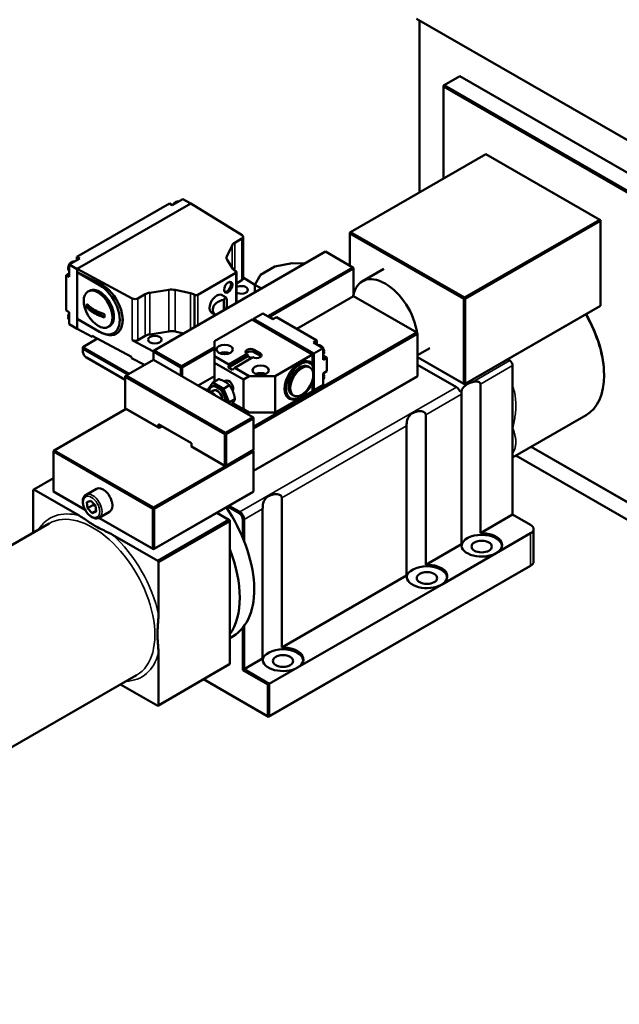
# Model space of a CAD drawing. Header units: millimetres. Extents: x 12 to 1472, y 12 to 1039.
# Tile 4 of 11: x 138 to 285, y 602 to 844. Entities that reach past the tile are written whole.
import ezdxf

# ---------------------------------------------------------------- set-up
doc = ezdxf.new("R2010")
doc.units = ezdxf.units.MM
doc.header["$LTSCALE"] = 2.5
for name, color, linetype, lineweight in [('Bemaßung (ISO)', 7, 'Continuous', 25), ('Sichtbar (ISO)', 7, 'Continuous', 50), ('Sichtbar schmal (ISO)', 7, 'Continuous', 35)]:
    doc.layers.add(name, color=color, linetype=linetype, lineweight=lineweight)
doc.styles.add('Notiztext (DIN)', font='isocpeur.ttf')
doc.dimstyles.new('Standard (DIN)', dxfattribs={"dimscale": 2.5, "dimtxt": 3.5, "dimasz": 2.5, "dimexe": 3.175, "dimexo": 0.8, "dimgap": 0.8, "dimtad": 1, "dimdec": 3, "dimrnd": 1e-08, "dimtxsty": 'Notiztext (DIN)', "dimcen": 0.09, "dimdle": 10, "dimclrd": 256, "dimclre": 256, "dimclrt": 256, "dimazin": 2, "dimtfac": 0.571429, "dimtdec": 3, "dimtmove": 0, "dimatfit": 3, "dimfxl": 1, "dimtolj": 1, "dimlwd": -1, "dimlwe": -1, "dimarcsym": 0})

# ---------------------------------------------------------------- blocks, each defined once
blk = doc.blocks.new('*D25')
at = {"layer": 'Bemaßung (ISO)'}
for p, q in [((1067.57, 633.88), (1067.57, 261.76)), ((140.77, 487.7), (140.77, 261.76)), ((147.02, 269.7), (1061.32, 269.7))]:
    blk.add_line(p, q, dxfattribs=at)
for points in [[(147.02, 270.74), (147.02, 268.66), (140.77, 269.7)], [(1061.32, 270.74), (1061.32, 268.66), (1067.57, 269.7)]]:
    blk.add_solid(points, dxfattribs=at)
at = {"layer": 'Defpoints', "color": 0}
for p in [(1067.57, 635.88), (140.77, 489.7), (1067.57, 269.7)]:
    blk.add_point(p, dxfattribs=at)
at = {"layer": 'Bemaßung (ISO)', "insert": (588.74, 280.46), "char_height": 8.75, "attachment_point": 1, "style": 'Notiztext (DIN)'}
blk.add_mtext('\\A1;ca. 927', dxfattribs=at)

msp = doc.modelspace()

# ---------------------------------------------------------------- linework, layer by layer
at = {"layer": 'Sichtbar (ISO)'}
for p, q in [((304.8074, 803.9087), (235.5109, 843.8139)), ((236.218, 801.1878), (236.218, 843.4067)), ((242.2992, 827.5337), (246.1175, 829.7325)), ((246.1175, 829.7325), (295.2615, 801.4324)), ((242.2992, 827.5337), (242.1224, 827.2275)), ((242.2992, 827.5337), (242.1224, 827.4311)), ((242.1224, 827.4311), (242.1224, 827.2275)), ((242.1224, 827.2275), (291.2663, 798.9274)), ((242.1224, 804.5879), (242.1224, 827.2275)), ((291.4431, 799.2336), (242.2992, 827.5337)), ((219.3182, 791.4558), (252.5522, 810.594)), ((252.5522, 810.594), (280.4829, 794.5098)), ((174.8058, 798.4747), (152.1077, 785.4038)), ((152.1784, 782.4314), (180.0384, 798.4749)), ((175.5129, 798.0675), (174.8058, 798.4747)), ((178.1292, 799.5742), (175.5129, 798.0675)), ((180.0383, 798.4748), (178.1292, 799.5742)), ((180.0384, 798.4749), (192.6528, 790.6851)), ((180.0738, 798.4544), (180.0422, 798.4726)), ((180.0738, 798.4544), (180.0727, 798.4537)), ((180.0738, 798.4531), (180.0738, 798.4544)), ((280.4829, 794.5098), (247.2489, 775.3716)), ((247.4257, 775.0654), (280.6597, 794.2036)), ((280.6597, 794.4072), (280.4829, 794.5098)), ((280.6597, 794.2036), (280.4829, 794.5098)), ((280.6597, 794.2036), (280.6597, 794.4072)), ((280.6597, 794.2036), (280.6597, 773.3562)), ((219.3182, 791.4558), (219.1414, 791.1496)), ((219.3182, 791.4558), (219.1414, 791.3532)), ((219.1414, 791.3532), (219.1414, 791.1496)), ((219.1414, 791.1496), (247.0721, 775.0654)), ((219.1414, 783.2014), (219.1414, 791.1496)), ((247.2489, 775.3716), (219.3182, 791.4558)), ((190.1976, 788.2125), (188.9407, 785.5113)), ((192.6285, 789.8851), (190.8447, 788.8579)), ((192.9214, 790.2923), (192.9214, 780.073)), ((171.0581, 762.4345), (213.131, 786.6626)), ((213.131, 786.6626), (219.8485, 782.7942)), ((152.8148, 784.9966), (150.1985, 783.4899)), ((150.1985, 783.4899), (150.1985, 780.5059)), ((152.143, 782.3702), (150.1985, 783.4899)), ((152.1077, 785.4038), (152.1077, 784.5894)), ((152.8148, 784.9966), (152.1077, 785.4038)), ((189.0063, 784.6463), (190.3936, 782.4514)), ((200.7213, 783.0111), (204.9639, 783.8255)), ((204.9639, 783.8255), (208.0175, 783.7179)), ((150.1985, 781.3203), (149.4914, 780.9131)), ((150.1985, 780.5059), (149.4914, 780.9131)), ((149.4914, 780.9131), (149.4914, 772.2471)), ((150.0938, 782.3203), (149.9798, 782.3986)), ((149.9951, 782.5933), (150.1128, 782.6611)), ((150.0012, 782.738), (150.115, 782.6595)), ((152.1784, 782.3905), (152.143, 782.3702)), ((152.143, 782.3702), (152.143, 767.7361)), ((152.1784, 782.3905), (152.1784, 782.4314)), ((165.7056, 775.1673), (152.1784, 782.4314)), ((152.1784, 781.6138), (152.1784, 782.3905)), ((152.1784, 770.1682), (152.1784, 781.6138)), ((152.1784, 781.6138), (157.8498, 778.7895)), ((157.6585, 778.4581), (152.1784, 781.6138)), ((191.1135, 781.4389), (181.762, 776.0537)), ((190.975, 781.9258), (191.1135, 781.846)), ((191.2599, 781.6424), (191.2599, 774.0679)), ((195.7715, 778.5319), (197.1857, 780.9751)), ((197.1857, 780.9751), (200.7213, 783.0111)), ((219.8485, 782.7942), (199.1436, 770.8711)), ((199.5936, 770.7222), (220.0253, 782.4881)), ((219.8485, 782.7942), (220.0253, 782.4881)), ((220.0253, 782.6916), (219.8485, 782.7942)), ((220.0253, 782.6916), (220.0253, 782.4881)), ((220.0253, 782.4881), (220.0253, 776.0372)), ((227.4927, 782.4329), (222.1894, 779.3789)), ((191.2599, 778.8777), (192.6285, 779.6658)), ((192.9214, 780.2998), (195.7749, 778.5377)), ((197.3917, 777.5989), (195.7715, 778.5319)), ((195.7715, 776.6659), (195.7715, 778.5319)), ((155.1633, 777.0682), (154.8098, 776.8646)), ((168.8786, 776.2085), (167.0947, 775.1812)), ((174.6901, 777.3049), (169.9993, 776.5811)), ((180.0037, 776.4682), (176.1922, 777.2671)), ((181.0549, 776.0537), (180.9164, 776.1334)), ((187.6036, 776.0487), (188.7317, 775.3991)), ((206.0901, 767.7193), (220.0253, 775.7441)), ((220.0253, 775.7441), (235.5816, 766.7858)), ((247.2489, 775.3716), (247.0721, 775.0654)), ((247.0721, 775.0654), (247.4257, 775.0654)), ((247.0721, 775.0654), (247.0721, 754.218)), ((247.2489, 775.3716), (247.4257, 775.0654)), ((247.4257, 754.218), (247.4257, 775.0654)), ((150.1985, 771.8399), (149.4914, 772.2471)), ((150.1985, 771.8399), (150.1985, 768.8558)), ((158.8785, 770.5245), (154.5293, 773.029)), ((185.1135, 771.7245), (186.152, 771.1264)), ((195.4533, 770.1798), (197.7514, 771.5032)), ((200.1909, 770.0984), (197.7514, 771.5032)), ((247.2489, 754.1154), (280.4829, 773.2536)), ((280.6597, 773.3562), (247.4257, 754.218)), ((280.6597, 773.3562), (280.4829, 773.2536)), ((149.9878, 770.7123), (150.1017, 770.6339)), ((150.1017, 770.3069), (149.9878, 770.3853)), ((150.005, 770.581), (150.0995, 770.6355)), ((152.143, 767.7361), (150.1985, 768.8558)), ((152.1784, 767.7564), (152.1784, 770.1682)), ((157.8498, 766.9014), (152.1784, 770.1682)), ((157.6585, 767.0124), (152.1784, 770.1682)), ((185.9074, 764.6827), (195.0998, 769.9763)), ((195.0998, 769.9763), (209.949, 761.4251)), ((195.1706, 769.9355), (195.4887, 770.1186)), ((210.3026, 761.6287), (195.4533, 770.1798)), ((195.4533, 770.1798), (195.4533, 770.0983)), ((210.2672, 761.6082), (195.4887, 770.1186)), ((200.1909, 770.0984), (201.0748, 770.6074)), ((211.045, 764.8659), (201.0748, 770.6074)), ((152.143, 767.7361), (152.1784, 767.7564)), ((152.1784, 767.7155), (152.1784, 767.7564)), ((152.1784, 767.7155), (155.8374, 765.7507)), ((160.1536, 768.4023), (159.8001, 768.1987)), ((169.9993, 766.3617), (174.6901, 767.0855)), ((176.1922, 767.0478), (178.3016, 766.6057)), ((235.5816, 766.7858), (195.4533, 743.6774)), ((195.4533, 743.2694), (235.7584, 766.4796)), ((235.5816, 766.7858), (235.6424, 766.6805)), ((235.7584, 766.4796), (235.6424, 766.6805)), ((235.7584, 765.0489), (235.7584, 766.4796)), ((153.5573, 763.216), (157.1922, 765.3093)), ((155.8374, 766.0368), (165.5337, 760.8299)), ((155.8374, 765.7507), (155.8374, 766.0368)), ((156.0945, 765.8987), (155.8374, 765.7507)), ((170.8814, 762.1686), (165.7056, 764.9479)), ((167.0947, 764.9619), (168.8786, 765.9891)), ((185.9074, 761.0179), (185.9074, 764.6827)), ((210.1612, 764.3569), (211.045, 764.8659)), ((212.6007, 762.9521), (210.1612, 764.3569)), ((211.045, 763.848), (211.045, 764.8659)), ((235.7584, 756.0559), (235.7584, 765.0489)), ((164.9281, 756.668), (153.5573, 763.216)), ((153.5573, 763.216), (153.5573, 762.808)), ((153.5573, 762.808), (164.5739, 756.464)), ((153.5573, 762.1949), (153.5573, 762.808)), ((171.0581, 762.4345), (170.8814, 762.1283)), ((171.0581, 762.4345), (170.8814, 762.3319)), ((170.8814, 762.3319), (170.8814, 762.1283)), ((170.8814, 762.1283), (177.5989, 758.2599)), ((170.8814, 760.0962), (170.8814, 762.1283)), ((177.7757, 758.5661), (171.0581, 762.4345)), ((185.9074, 763.2488), (177.7757, 758.5661)), ((177.9524, 758.2599), (185.9074, 762.8409)), ((189.4429, 758.982), (193.88, 761.5371)), ((194.0841, 761.0108), (193.88, 761.5371)), ((195.6478, 762.5551), (197.062, 761.7407)), ((197.062, 761.1276), (195.6478, 761.9419)), ((209.949, 761.425), (210.2672, 761.6082)), ((210.2672, 752.697), (210.2672, 761.6082)), ((210.3026, 761.6287), (212.6007, 762.9521)), ((210.3026, 752.6357), (210.3026, 761.6287)), ((212.6007, 760.1316), (212.6007, 762.9521)), ((212.6653, 762.0549), (212.776, 762.131)), ((212.776, 761.804), (212.6653, 761.7279)), ((212.6655, 762.0535), (212.7589, 761.9998)), ((238.7209, 762.9347), (235.7584, 761.2288)), ((154.4377, 760.6659), (154.6138, 760.5637)), ((163.9871, 755.1668), (154.4411, 760.664)), ((154.6179, 760.5614), (163.9871, 755.166)), ((164.1639, 756.2279), (170.8814, 760.0962)), ((165.5337, 760.8299), (165.5337, 760.5437)), ((165.5337, 760.5437), (168.703, 758.8418)), ((170.8814, 760.0962), (195.2766, 746.048)), ((185.9074, 761.0179), (189.4429, 758.982)), ((185.9074, 759.386), (185.9074, 761.0179)), ((192.9785, 755.314), (185.9074, 759.386)), ((185.9074, 754.7983), (185.9074, 759.386)), ((189.2935, 758.252), (194.0841, 761.0108)), ((195.2942, 760.7227), (190.8571, 758.1676)), ((194.9393, 760.5183), (194.0841, 761.0108)), ((209.949, 761.4251), (200.7566, 756.1316)), ((209.949, 759.0179), (209.949, 761.4251)), ((213.4846, 760.6406), (212.6007, 761.1496)), ((212.6007, 760.1316), (213.4846, 760.6406)), ((213.4846, 757.2886), (213.4846, 760.6406)), ((247.0721, 754.218), (235.7584, 760.7331)), ((235.7584, 760.7323), (247.2489, 754.1154)), ((257.8548, 760.2229), (258.3858, 759.9171)), ((177.7757, 758.5661), (177.5989, 758.2599)), ((177.5989, 758.2599), (177.5989, 756.2279)), ((177.9524, 758.2599), (177.5989, 758.2599)), ((177.9524, 758.2599), (177.7757, 758.5661)), ((177.9524, 756.0243), (177.9524, 758.2599)), ((189.2935, 758.252), (189.4429, 758.982)), ((190.2995, 757.6728), (189.2935, 758.252)), ((190.8571, 758.1676), (190.2995, 757.6728)), ((190.8571, 758.1676), (194.3927, 756.1316)), ((208.9399, 758.4608), (209.2935, 758.2572)), ((210.1258, 755.1906), (210.1258, 758.4631)), ((212.6007, 756.7796), (213.4846, 757.2886)), ((212.6007, 753.9591), (212.6007, 756.7796)), ((245.3044, 753.4044), (235.7584, 758.9015)), ((259.0929, 752.0348), (259.0929, 758.6924)), ((163.9871, 755.9217), (164.1639, 756.2279)), ((163.9871, 756.1253), (164.1639, 756.2279)), ((163.9871, 756.1253), (163.9871, 755.9217)), ((163.9871, 755.9217), (188.3823, 741.8734)), ((163.9871, 748.155), (163.9871, 755.9217)), ((188.559, 742.1796), (164.1639, 756.2279)), ((181.8669, 753.7701), (185.9074, 756.0969)), ((185.4645, 754.5432), (184.1531, 752.6722)), ((185.4645, 754.5432), (186.9209, 755.3819)), ((188.1181, 753.0151), (185.4645, 754.5432)), ((188.7732, 755.0077), (188.3766, 754.7793)), ((194.3927, 756.1316), (192.9785, 755.314)), ((192.9785, 747.9561), (192.9785, 755.314)), ((200.7566, 756.1316), (194.3927, 756.1316)), ((235.7584, 756.0559), (195.4533, 732.8457)), ((195.4533, 732.8449), (235.5816, 755.9533)), ((200.7566, 747.1386), (200.7566, 756.1316)), ((209.949, 752.4321), (209.949, 754.6905)), ((212.6653, 755.9233), (212.776, 755.9994)), ((212.776, 755.6724), (212.6653, 755.5963)), ((212.6655, 755.9219), (212.7589, 755.8682)), ((235.5816, 755.9533), (235.7584, 756.0559)), ((247.0721, 754.218), (247.4257, 754.218)), ((247.0721, 754.218), (247.2489, 754.1154)), ((247.2489, 754.1154), (247.4257, 754.218)), ((281.5436, 756.4954), (281.5436, 756.2918)), ((182.9944, 753.1208), (182.995, 753.1212)), ((185.6655, 752.5866), (184.9719, 752.1872)), ((185.369, 753.5919), (185.1569, 753.4697)), ((188.1181, 753.0151), (189.5745, 753.8538)), ((189.4449, 749.594), (188.1181, 753.0151)), ((209.949, 752.4321), (200.7566, 747.1386)), ((209.949, 752.5137), (210.2672, 752.697)), ((210.2317, 752.6765), (210.3026, 752.6357)), ((210.3026, 752.6357), (212.6007, 753.9591)), ((246.531, 752.4396), (246.2229, 752.2622)), ((251.1784, 754.1347), (251.1784, 717.5495)), ((259.0929, 743.3634), (259.0929, 752.0348)), ((185.648, 751.5927), (185.6486, 751.593)), ((185.6494, 751.5919), (185.6486, 751.593)), ((189.3511, 749.4602), (189.4449, 749.594)), ((189.4449, 749.594), (190.9013, 750.4327)), ((190.3464, 749.4701), (190.8571, 749.1746)), ((190.3473, 749.4713), (192.9785, 747.9561)), ((204.9477, 751.5281), (205.3012, 751.3245)), ((206.9573, 750.9758), (206.7812, 750.8736)), ((246.5014, 714.8561), (246.5014, 751.6458)), ((146.4862, 737.8725), (164.1639, 748.0524)), ((164.1639, 748.0524), (163.9871, 748.155)), ((172.1188, 743.4722), (163.9871, 748.155)), ((164.1639, 748.0524), (172.2956, 743.3697)), ((194.3927, 747.1386), (190.8571, 749.1746)), ((192.9785, 747.9561), (194.3927, 747.1386)), ((200.7566, 747.1386), (194.3927, 747.1386)), ((195.2766, 746.048), (188.559, 742.1796)), ((188.7358, 741.8734), (195.4533, 745.7418)), ((195.2766, 746.048), (195.4533, 745.9454)), ((195.2766, 746.048), (195.4533, 745.7418)), ((195.4533, 745.7418), (195.4533, 745.9454)), ((195.4533, 745.7418), (195.4533, 737.9751)), ((237.7434, 746.6024), (237.7434, 709.8128)), ((259.0929, 736.1476), (277.122, 746.5298)), ((172.1188, 744.2898), (172.1188, 743.4722)), ((172.1188, 744.2898), (172.4724, 744.0854)), ((180.2505, 739.607), (172.1188, 744.2898)), ((172.2956, 743.3697), (172.1188, 743.4722)), ((172.4724, 743.4722), (172.1188, 743.4722)), ((172.2956, 743.3697), (173.0054, 743.7784)), ((172.4724, 743.4722), (172.2956, 743.3697)), ((172.4724, 743.4722), (172.4724, 744.0854)), ((172.4724, 744.0854), (180.2505, 739.6062)), ((173.0047, 743.7788), (172.4724, 743.4722)), ((188.559, 742.1796), (188.3823, 741.8734)), ((188.559, 742.1796), (188.7358, 741.8734)), ((233.0663, 707.1194), (233.0663, 743.909)), ((259.0929, 734.692), (259.0929, 743.3634)), ((188.3823, 741.8734), (188.7358, 741.8734)), ((188.3823, 741.8734), (188.3823, 734.1067)), ((188.7358, 734.1067), (188.7358, 741.8734)), ((146.4862, 737.8725), (146.3094, 737.7699)), ((146.3094, 737.5663), (146.4862, 737.8725)), ((146.3094, 737.5663), (146.3094, 737.7699)), ((146.3094, 727.7558), (146.3094, 737.5663)), ((146.3094, 737.5663), (170.7046, 723.5181)), ((170.8814, 723.8243), (146.4862, 737.8725)), ((195.2766, 737.8725), (170.8814, 723.8243)), ((171.0581, 723.5181), (195.4533, 737.5663)), ((180.2505, 738.7895), (180.2505, 739.607)), ((180.2505, 738.7895), (180.4273, 738.6869)), ((188.3823, 734.1067), (180.2505, 738.7895)), ((180.4273, 738.6869), (188.559, 734.0041)), ((188.559, 734.0041), (195.2766, 737.8725)), ((195.4533, 737.9751), (188.7358, 734.1067)), ((195.4533, 737.9751), (195.2766, 737.8725)), ((195.4533, 737.7699), (195.2766, 737.8725)), ((195.4533, 737.5663), (195.2766, 737.8725)), ((195.4533, 737.7699), (195.4533, 737.5663)), ((195.4533, 737.5663), (195.4533, 727.7558)), ((263.6726, 738.7849), (291.4431, 722.7929)), ((291.2663, 722.8955), (263.6733, 738.7853)), ((305.5145, 710.298), (259.8595, 736.589)), ((188.3823, 734.1067), (188.559, 734.0041)), ((188.3823, 734.1067), (188.7358, 734.1067)), ((188.7358, 734.1067), (188.559, 734.0041)), ((259.0929, 722.1071), (259.0929, 734.692)), ((141.5364, 728.264), (146.3094, 731.0125)), ((141.3597, 728.1614), (141.5364, 728.264)), ((141.3597, 717.6812), (141.3597, 728.1614)), ((141.5364, 728.264), (152.6657, 721.8551)), ((146.3094, 727.7558), (146.4862, 727.6532)), ((154.1289, 723.2528), (146.3094, 727.7558)), ((146.4862, 727.6532), (154.1295, 723.2517)), ((154.3396, 726.9874), (156.8851, 728.4533)), ((170.8814, 713.6049), (195.2766, 727.6532)), ((195.4533, 727.7558), (171.0581, 713.7075)), ((195.2766, 727.6532), (195.4533, 727.7558)), ((154.534, 725.1711), (155.4837, 725.5184)), ((155.4837, 725.5184), (156.6283, 724.3554)), ((202.3881, 726.2426), (202.3881, 689.453)), ((154.7289, 723.6609), (154.534, 725.1711)), ((156.1431, 724.4753), (154.7289, 723.6609)), ((155.8735, 722.4979), (154.7289, 723.6609)), ((156.7992, 723.031), (155.8735, 722.4979)), ((156.8232, 722.8452), (155.8735, 722.4979)), ((156.6283, 724.3554), (156.8232, 722.8452)), ((157.5833, 721.3546), (160.1289, 722.8205)), ((170.8814, 723.8243), (170.7046, 723.5181)), ((171.0581, 723.5181), (170.7046, 723.5181)), ((170.7046, 723.5181), (170.7046, 713.7075)), ((171.0581, 723.5181), (170.8814, 723.8243)), ((171.0581, 713.7075), (171.0581, 723.5181)), ((189.0853, 724.0878), (191.9178, 722.4567)), ((192.0946, 722.7629), (189.4395, 724.2918)), ((197.711, 686.7596), (197.711, 723.5492)), ((157.5003, 721.3106), (170.8814, 713.6049)), ((170.7046, 713.7075), (157.501, 721.3109)), ((189.4429, 720.8326), (171.942, 710.7545)), ((172.1188, 710.4484), (189.6197, 720.5265)), ((186.4377, 722.5632), (189.4429, 720.8326)), ((189.4429, 720.8326), (189.6197, 720.5265)), ((189.6197, 720.7301), (189.4429, 720.8326)), ((189.6197, 720.7301), (189.6197, 720.5265)), ((189.6197, 720.5265), (189.6197, 685.3719)), ((192.8017, 720.9258), (192.8017, 716.4821)), ((193.1552, 715.6185), (193.1552, 720.9258)), ((259.0929, 722.1071), (251.1784, 717.5495)), ((263.5124, 719.5622), (259.0929, 722.1071)), ((145.3029, 719.952), (107.2959, 698.0652)), ((264.2446, 710.5731), (264.2446, 718.5442)), ((160.8128, 717.1635), (171.942, 710.7545)), ((263.5124, 717.5262), (255.0271, 712.6398)), ((171.0581, 713.7075), (170.7046, 713.7075)), ((170.8814, 713.6049), (170.7046, 713.7075)), ((170.8814, 713.6049), (171.0581, 713.7075)), ((246.5014, 714.8561), (237.7434, 709.8128)), ((171.942, 710.7545), (172.1188, 710.4484)), ((255.0271, 712.6398), (241.592, 704.9031)), ((172.1188, 710.4484), (172.1188, 697.5809)), ((199.1656, 672.4995), (263.3356, 709.4525)), ((263.5124, 709.5551), (199.3424, 672.6021)), ((263.3417, 709.4561), (263.5192, 709.559)), ((233.0663, 707.1194), (202.3881, 689.453)), ((241.592, 704.9031), (206.2367, 684.5433)), ((192.8017, 694.3026), (192.8017, 683.9318)), ((193.1552, 684.1361), (193.1552, 694.759)), ((189.6197, 691.8133), (190.4282, 692.2789)), ((172.1188, 688.1613), (172.1188, 675.2938)), ((197.711, 686.7596), (193.1552, 684.1361)), ((171.942, 675.1912), (189.4429, 685.2693)), ((189.6197, 685.3719), (172.1188, 675.2938)), ((189.6197, 685.3719), (189.4429, 685.2693)), ((192.8017, 683.9318), (193.1552, 684.1361)), ((199.3424, 680.5732), (193.1552, 684.1361)), ((206.2367, 684.5433), (199.3424, 680.5732)), ((166.7613, 682.6889), (128.7543, 660.8021)), ((183.2167, 681.6839), (199.1656, 672.4995)), ((198.9889, 672.6021), (183.2174, 681.6843)), ((192.8017, 683.9318), (198.9889, 680.3688)), ((171.942, 675.1912), (162.8418, 680.4317)), ((198.9889, 680.3688), (199.3424, 680.5732)), ((198.9889, 680.3688), (198.9889, 672.6021)), ((199.3424, 672.6021), (199.3424, 680.5732)), ((172.1188, 675.2938), (171.942, 675.1912)), ((198.9889, 672.6021), (199.1656, 672.4999)), ((199.1656, 672.4999), (199.3424, 672.6021)), ((199.1656, 672.4999), (199.1656, 672.4995))]:
    msp.add_line(p, q, dxfattribs=at)
at = {"layer": 'Sichtbar (ISO)', "flags": 128}
for points in [[(175.723, 798.1885), (175.8444, 798.3693), (175.9821, 798.5337), (176.1333, 798.6776), (176.2956, 798.797), (176.4673, 798.888), (176.5562, 798.9214), (176.6468, 798.9456), (176.7388, 798.9599), (176.8317, 798.9631), (176.9244, 798.9543), (177.0153, 798.9327)], [(149.9456, 782.8451), (149.9791, 782.9877), (150.0248, 783.13), (150.0821, 783.2705), (150.1502, 783.4077), (150.2281, 783.5399), (150.3149, 783.6656), (150.4098, 783.7833), (150.5118, 783.8915), (150.62, 783.9889), (150.7336, 784.074), (150.8519, 784.1455), (150.9745, 784.202), (151.1008, 784.2415), (151.2299, 784.2616), (151.3605, 784.2596), (151.4887, 784.2329)], [(149.9798, 782.3986), (149.9701, 782.4057), (149.9611, 782.4133), (149.953, 782.4211), (149.9459, 782.429), (149.9399, 782.4368), (149.9346, 782.4449), (149.9301, 782.4535), (149.9265, 782.4624), (149.9238, 782.4714), (149.9222, 782.4803), (149.9215, 782.489), (149.9217, 782.4976), (149.9229, 782.5064), (149.9251, 782.5154), (149.9283, 782.5244), (149.9324, 782.5331), (149.9373, 782.5415), (149.9429, 782.5494), (149.9494, 782.5573), (149.957, 782.5652), (149.9656, 782.5729), (149.975, 782.5802), (149.9849, 782.5871), (149.9951, 782.5933)], [(150.1985, 781.9021), (150.1367, 781.9575), (150.0827, 782.0201), (149.9991, 782.1617), (149.9465, 782.3185), (149.9217, 782.4852)], [(149.9456, 782.8451), (149.9448, 782.8404), (149.9443, 782.8357), (149.9441, 782.8311), (149.9441, 782.8265), (149.9444, 782.8218), (149.945, 782.8171), (149.9458, 782.8122), (149.947, 782.8074), (149.9484, 782.8025), (149.9501, 782.7977), (149.9521, 782.793), (149.9544, 782.7883), (149.9569, 782.7837), (149.9596, 782.7793), (149.9625, 782.775), (149.9656, 782.7708), (149.9691, 782.7665), (149.9729, 782.7623), (149.9769, 782.758), (149.9813, 782.7538), (149.9859, 782.7497), (149.9908, 782.7457), (149.9959, 782.7417), (150.0012, 782.738)], [(154.5293, 773.8466), (154.6513, 773.7128), (154.7803, 773.58), (154.9159, 773.4487), (155.0579, 773.3193), (155.2059, 773.1922), (155.3593, 773.0678), (155.5176, 772.9463), (155.6801, 772.8283), (155.8463, 772.714), (156.0154, 772.6036), (156.1866, 772.4974), (156.3589, 772.3957), (156.5356, 772.2964), (156.72, 772.1979), (156.9117, 772.1005), (157.1102, 772.0048), (157.3152, 771.9112), (157.526, 771.82), (157.7421, 771.7317), (157.9628, 771.6465), (158.1875, 771.5647), (158.4156, 771.4866), (158.6461, 771.4123), (158.8785, 771.342)], [(188.0661, 774.8387), (188.0714, 774.8397), (188.0766, 774.8409), (188.0819, 774.842), (188.0871, 774.8433), (188.0923, 774.8446), (188.0974, 774.8459), (188.1025, 774.8473), (188.1075, 774.8488), (188.1125, 774.8503), (188.1174, 774.8519), (188.1223, 774.8535), (188.127, 774.8552), (188.1318, 774.857), (188.1364, 774.8587), (188.141, 774.8606), (188.1455, 774.8624), (188.1499, 774.8643), (188.1542, 774.8663), (188.1584, 774.8682), (188.1626, 774.8702), (188.1666, 774.8723), (188.1706, 774.8743), (188.1744, 774.8764), (188.1781, 774.8785)], [(188.1781, 774.8785), (188.1818, 774.8807), (188.1854, 774.8829), (188.1889, 774.8851), (188.1924, 774.8874), (188.1958, 774.8898), (188.1991, 774.8921), (188.2024, 774.8946), (188.2056, 774.897), (188.2087, 774.8995), (188.2117, 774.9021), (188.2146, 774.9047), (188.2174, 774.9073), (188.2201, 774.9099), (188.2228, 774.9126), (188.2253, 774.9153), (188.2277, 774.918), (188.23, 774.9208), (188.2322, 774.9235), (188.2342, 774.9263), (188.2362, 774.9291), (188.238, 774.932), (188.2398, 774.9348), (188.2414, 774.9376), (188.2428, 774.9405)], [(149.9306, 770.815), (149.9663, 771.0033), (150.0241, 771.1919), (150.1021, 771.3773), (150.1985, 771.556)], [(158.8785, 770.5245), (158.6461, 770.5947), (158.4156, 770.669), (158.1875, 770.7471), (157.9628, 770.8289), (157.7421, 770.9141), (157.526, 771.0025), (157.3152, 771.0936), (157.1102, 771.1872), (156.9117, 771.2829), (156.72, 771.3803), (156.5356, 771.4789), (156.3589, 771.5781), (156.1866, 771.6799), (156.0154, 771.786), (155.8463, 771.8964), (155.6801, 772.0108), (155.5176, 772.1288), (155.3593, 772.2502), (155.2059, 772.3746), (155.0579, 772.5017), (154.9159, 772.6311), (154.7803, 772.7625), (154.6513, 772.8952), (154.5293, 773.029)], [(149.9306, 770.815), (149.9301, 770.8105), (149.9299, 770.806), (149.9299, 770.8017), (149.9302, 770.7972), (149.9307, 770.7926), (149.9315, 770.788), (149.9325, 770.7833), (149.9339, 770.7787), (149.9355, 770.774), (149.9373, 770.7694), (149.9394, 770.7649), (149.9418, 770.7604), (149.9443, 770.7561), (149.947, 770.7519), (149.9499, 770.7479), (149.953, 770.7438), (149.9565, 770.7397), (149.9602, 770.7356), (149.9642, 770.7315), (149.9685, 770.7275), (149.973, 770.7235), (149.9778, 770.7197), (149.9827, 770.7159), (149.9878, 770.7123)], [(149.9878, 770.3853), (149.978, 770.3924), (149.969, 770.4), (149.9609, 770.4079), (149.9538, 770.4159), (149.9478, 770.4237), (149.9426, 770.4319), (149.9381, 770.4406), (149.9346, 770.4495), (149.932, 770.4586), (149.9305, 770.4676), (149.9299, 770.4763), (149.9302, 770.4849), (149.9315, 770.4938), (149.9338, 770.5028), (149.9372, 770.5118), (149.9414, 770.5206), (149.9464, 770.529), (149.9521, 770.5369), (149.9588, 770.5448), (149.9665, 770.5528), (149.9752, 770.5605), (149.9846, 770.5678), (149.9946, 770.5747), (150.005, 770.581)], [(150.1985, 769.9659), (150.0954, 770.0677), (150.0169, 770.1886), (149.9627, 770.3224), (149.9308, 770.465)], [(198.9007, 770.8414), (198.9915, 770.8631), (199.0841, 770.8719), (199.1768, 770.8686), (199.2687, 770.8544), (199.4481, 770.7969), (199.6196, 770.7062), (199.7818, 770.587), (199.9329, 770.4435), (200.0705, 770.2794), (200.192, 770.099)], [(211.2751, 763.7155), (211.366, 763.7372), (211.4587, 763.7459), (211.5515, 763.7427), (211.6435, 763.7283), (211.8231, 763.6707), (211.9947, 763.5798), (212.1571, 763.4603), (212.3083, 763.3164), (212.4459, 763.152), (212.5674, 762.9713)], [(212.6007, 762.9138), (212.6838, 762.7483), (212.7512, 762.578), (212.8015, 762.4056), (212.8332, 762.2337)], [(212.833, 761.8837), (212.8044, 761.7522), (212.7571, 761.6279), (212.6894, 761.5138), (212.6007, 761.4145)], [(212.7589, 761.9998), (212.7692, 761.9935), (212.7792, 761.9866), (212.7886, 761.9792), (212.7973, 761.9715), (212.805, 761.9636), (212.8117, 761.9556), (212.8174, 761.9477), (212.8224, 761.9393), (212.8267, 761.9306), (212.83, 761.9216), (212.8323, 761.9125), (212.8336, 761.9036), (212.8339, 761.895), (212.8333, 761.8863), (212.8318, 761.8773), (212.8293, 761.8683), (212.8257, 761.8593), (212.8212, 761.8507), (212.816, 761.8425), (212.81, 761.8346), (212.8029, 761.8266), (212.7948, 761.8187), (212.7858, 761.8112), (212.776, 761.804)], [(212.776, 762.131), (212.7811, 762.1347), (212.7861, 762.1384), (212.7908, 762.1423), (212.7953, 762.1462), (212.7996, 762.1503), (212.8036, 762.1543), (212.8073, 762.1584), (212.8108, 762.1625), (212.8139, 762.1666), (212.8168, 762.1707), (212.8195, 762.1748), (212.822, 762.1792), (212.8244, 762.1836), (212.8265, 762.1881), (212.8284, 762.1927), (212.8299, 762.1974), (212.8313, 762.2021), (212.8323, 762.2067), (212.8331, 762.2113), (212.8336, 762.2159), (212.8339, 762.2204), (212.8339, 762.2248), (212.8337, 762.2292), (212.8332, 762.2337)], [(210.1258, 758.4631), (210.1193, 758.4853), (210.1127, 758.5076), (210.106, 758.5299), (210.0993, 758.5523), (210.0925, 758.5748), (210.0856, 758.5974), (210.0787, 758.6201), (210.0716, 758.6428), (210.0645, 758.6656), (210.0574, 758.6885), (210.0501, 758.7115), (210.0428, 758.7346), (210.0354, 758.7577), (210.0279, 758.7809), (210.0204, 758.8042), (210.0127, 758.8276), (210.005, 758.8511), (209.9973, 758.8747), (209.9894, 758.8983), (209.9815, 758.9221), (209.9735, 758.9459), (209.9654, 758.9698), (209.9573, 758.9938), (209.949, 759.0179)], [(212.6017, 756.7803), (212.6845, 756.6152), (212.7516, 756.4454), (212.8016, 756.2735), (212.8332, 756.1021)], [(188.453, 754.7361), (188.3994, 754.7665), (188.3453, 754.7965), (188.2906, 754.8259), (188.2352, 754.855), (188.1791, 754.8837), (188.1222, 754.912), (188.0646, 754.9399), (188.0062, 754.9675), (187.9469, 754.9948), (187.8867, 755.0219), (187.8256, 755.0486), (187.7635, 755.0751), (187.7003, 755.1014), (187.636, 755.1276), (187.5706, 755.1535), (187.504, 755.1792), (187.4361, 755.2049), (187.367, 755.2304), (187.2964, 755.2558), (187.2245, 755.2811), (187.151, 755.3063), (187.076, 755.3316), (186.9993, 755.3568), (186.9209, 755.3819)], [(189.5745, 753.8538), (189.5308, 753.899), (189.487, 753.9431), (189.4433, 753.9863), (189.3994, 754.0286), (189.3554, 754.0701), (189.3113, 754.1107), (189.267, 754.1505), (189.2225, 754.1896), (189.1778, 754.228), (189.1328, 754.2656), (189.0874, 754.3026), (189.0418, 754.339), (188.9957, 754.3748), (188.9492, 754.41), (188.9023, 754.4447), (188.8549, 754.4788), (188.8069, 754.5125), (188.7584, 754.5456), (188.7093, 754.5784), (188.6595, 754.6107), (188.609, 754.6426), (188.5578, 754.6741), (188.5058, 754.7053), (188.453, 754.7361)], [(212.833, 755.7521), (212.8044, 755.6206), (212.7571, 755.4963), (212.6894, 755.3822), (212.6007, 755.2829)], [(212.7589, 755.8682), (212.7692, 755.8619), (212.7792, 755.855), (212.7886, 755.8476), (212.7973, 755.8399), (212.805, 755.832), (212.8117, 755.824), (212.8174, 755.8161), (212.8224, 755.8077), (212.8267, 755.799), (212.83, 755.79), (212.8323, 755.7809), (212.8336, 755.772), (212.8339, 755.7634), (212.8333, 755.7547), (212.8318, 755.7457), (212.8293, 755.7366), (212.8257, 755.7277), (212.8212, 755.7191), (212.816, 755.7109), (212.81, 755.703), (212.8029, 755.695), (212.7948, 755.6871), (212.7858, 755.6796), (212.776, 755.6724)], [(212.776, 755.9994), (212.7811, 756.003), (212.7861, 756.0068), (212.7908, 756.0107), (212.7953, 756.0146), (212.7996, 756.0186), (212.8036, 756.0227), (212.8073, 756.0268), (212.8108, 756.0309), (212.8139, 756.035), (212.8168, 756.039), (212.8195, 756.0432), (212.822, 756.0476), (212.8244, 756.052), (212.8265, 756.0565), (212.8284, 756.0611), (212.8299, 756.0658), (212.8313, 756.0705), (212.8323, 756.0751), (212.8331, 756.0797), (212.8336, 756.0843), (212.8339, 756.0888), (212.8339, 756.0932), (212.8337, 756.0976), (212.8332, 756.1021)], [(249.2368, 754.6485), (249.3311, 754.6748), (249.426, 754.6988), (249.5214, 754.7203), (249.6171, 754.7391), (249.713, 754.755), (249.809, 754.7679), (249.9049, 754.7775), (250.0007, 754.7838), (250.0961, 754.7863), (250.191, 754.7848), (250.2852, 754.779), (250.3785, 754.7686), (250.4709, 754.7531), (250.5621, 754.7324), (250.6542, 754.7048), (250.7461, 754.6696), (250.8347, 754.6264), (250.9167, 754.5754), (250.9898, 754.5177), (251.0518, 754.4548), (251.1045, 754.3833), (251.1453, 754.3034), (251.1702, 754.2189), (251.1784, 754.1347)], [(185.6486, 751.593), (185.5581, 751.6854), (185.468, 751.7731), (185.3779, 751.8567), (185.2877, 751.9366), (185.197, 752.013), (185.1056, 752.0863), (185.0132, 752.1568), (184.9195, 752.2247), (184.8244, 752.2903), (184.7274, 752.3538), (184.6284, 752.4154), (184.5271, 752.4753), (184.4231, 752.5337), (184.3161, 752.5907), (184.2058, 752.6465), (184.0919, 752.7013), (183.974, 752.7552), (183.8515, 752.8085), (183.7242, 752.8611), (183.5915, 752.9133), (183.4529, 752.9653), (183.3077, 753.0171), (183.1553, 753.069), (182.995, 753.1212)], [(190.4432, 752.2615), (190.4162, 752.3298), (190.3886, 752.3976), (190.3604, 752.4649), (190.3315, 752.5318), (190.3018, 752.5982), (190.2715, 752.6643), (190.2404, 752.7301), (190.2086, 752.7956), (190.176, 752.861), (190.1426, 752.9262), (190.1083, 752.9914), (190.0733, 753.0565), (190.0373, 753.1216), (190.0004, 753.1868), (189.9626, 753.2521), (189.9238, 753.3176), (189.8841, 753.3833), (189.8433, 753.4493), (189.8014, 753.5156), (189.7584, 753.5822), (189.7143, 753.6493), (189.6689, 753.7169), (189.6224, 753.7851), (189.5745, 753.8538)], [(190.9013, 750.4327), (190.8881, 750.5214), (190.8745, 750.6085), (190.8604, 750.6941), (190.8459, 750.7783), (190.8309, 750.8611), (190.8154, 750.9426), (190.7995, 751.0229), (190.7831, 751.102), (190.7662, 751.1801), (190.7488, 751.2572), (190.7309, 751.3333), (190.7124, 751.4085), (190.6934, 751.4829), (190.6738, 751.5564), (190.6537, 751.6293), (190.6329, 751.7015), (190.6116, 751.7731), (190.5896, 751.8441), (190.5669, 751.9147), (190.5436, 751.9847), (190.5196, 752.0544), (190.4949, 752.1237), (190.4694, 752.1927), (190.4432, 752.2615)], [(246.5014, 751.6458), (246.5014, 751.6734), (246.5015, 751.7019), (246.5017, 751.7312), (246.5019, 751.7612), (246.5022, 751.792), (246.5027, 751.8233), (246.5032, 751.8553), (246.5038, 751.8878), (246.5045, 751.9208), (246.5053, 751.9542), (246.5062, 751.9881), (246.5073, 752.0222), (246.5085, 752.0567), (246.5097, 752.0915), (246.5112, 752.1264), (246.5128, 752.1614), (246.5145, 752.1966), (246.5164, 752.2317), (246.5184, 752.2668), (246.5206, 752.3018), (246.5229, 752.3367), (246.5255, 752.3713), (246.5281, 752.4057), (246.531, 752.4396)], [(190.0314, 749.0685), (190.0513, 749.0927), (190.0709, 749.1167), (190.0903, 749.1405), (190.1094, 749.1641), (190.1283, 749.1875), (190.1469, 749.2108), (190.1653, 749.2338), (190.1834, 749.2568), (190.2013, 749.2795), (190.2189, 749.3021), (190.2363, 749.3245), (190.2535, 749.3468), (190.2705, 749.369), (190.2872, 749.391), (190.3038, 749.4128), (190.3201, 749.4346), (190.3362, 749.4562), (190.3521, 749.4777), (190.3677, 749.4991), (190.3832, 749.5204), (190.3985, 749.5415), (190.4136, 749.5626), (190.4285, 749.5836), (190.4432, 749.6045)], [(190.4432, 749.6045), (190.4694, 749.6422), (190.4949, 749.6794), (190.5196, 749.7162), (190.5436, 749.7526), (190.5669, 749.7885), (190.5896, 749.8241), (190.6116, 749.8593), (190.6329, 749.8942), (190.6537, 749.9289), (190.6738, 749.9633), (190.6934, 749.9974), (190.7124, 750.0314), (190.7309, 750.0652), (190.7488, 750.0988), (190.7662, 750.1323), (190.7831, 750.1658), (190.7995, 750.1991), (190.8154, 750.2324), (190.8309, 750.2657), (190.8459, 750.299), (190.8604, 750.3323), (190.8745, 750.3657), (190.8881, 750.3992), (190.9013, 750.4327)], [(233.0663, 743.909), (233.0709, 744.2388), (233.0886, 744.609), (233.1244, 744.9567), (233.1808, 745.2667), (233.2606, 745.5481), (233.366, 745.8067), (233.498, 746.0447), (233.6569, 746.2642), (233.8413, 746.4662), (234.0491, 746.6518), (234.2771, 746.8212), (234.521, 746.9739), (234.7831, 747.1126), (235.0665, 747.2377), (235.3673, 747.345), (235.681, 747.4298), (236.0023, 747.4868), (236.325, 747.5107), (236.6428, 747.4958), (236.9493, 747.4368), (237.2358, 747.3243), (237.4913, 747.1443), (237.6777, 746.8917), (237.7434, 746.6024)], [(157.5833, 721.3546), (157.3755, 721.2576), (157.1538, 721.1957), (156.9237, 721.1692), (156.6896, 721.1766), (156.454, 721.2153), (156.2192, 721.2829), (155.9866, 721.3774), (155.7573, 721.4969), (155.5324, 721.6397), (155.313, 721.8042), (155.1004, 721.9886), (154.896, 722.1914), (154.7011, 722.4108), (154.517, 722.6449), (154.3452, 722.8917), (154.187, 723.1492), (154.0437, 723.4153), (153.9165, 723.6877), (153.8064, 723.9644), (153.7145, 724.2431), (153.6417, 724.5217), (153.5889, 724.7982), (153.5567, 725.0705), (153.5461, 725.3367), (153.5579, 725.595), (153.5929, 725.8436), (153.6523, 726.0807), (153.7371, 726.3039), (153.8482, 726.51), (153.9865, 726.6957), (154.1513, 726.8564), (154.3396, 726.9874)], [(197.711, 723.5492), (197.7155, 723.879), (197.7333, 724.2492), (197.769, 724.5969), (197.8254, 724.9069), (197.9052, 725.1884), (198.0107, 725.4469), (198.1427, 725.6849), (198.3016, 725.9044), (198.486, 726.1065), (198.6938, 726.292), (198.9217, 726.4614), (199.1656, 726.6141), (199.4278, 726.7528), (199.7111, 726.8779), (200.012, 726.9852), (200.3257, 727.07), (200.6469, 727.127), (200.9696, 727.1509), (201.2874, 727.136), (201.594, 727.077), (201.8804, 726.9645), (202.1359, 726.7846), (202.3223, 726.5319), (202.3881, 726.2426)], [(156.1635, 724.8276), (156.1632, 724.8141), (156.1629, 724.8006), (156.1625, 724.7869), (156.1621, 724.7731), (156.1617, 724.7593), (156.1611, 724.7453), (156.1606, 724.7313), (156.16, 724.7171), (156.1593, 724.7029), (156.1586, 724.6885), (156.1578, 724.6741), (156.157, 724.6595), (156.1562, 724.6448), (156.1552, 724.63), (156.1543, 724.6151), (156.1532, 724.6001), (156.1522, 724.5849), (156.151, 724.5697), (156.1499, 724.5543), (156.1486, 724.5387), (156.1473, 724.5231), (156.146, 724.5073), (156.1446, 724.4914), (156.1431, 724.4753)], [(156.1431, 724.4753), (156.1693, 724.4584), (156.1951, 724.4416), (156.2203, 724.4249), (156.2451, 724.4084), (156.2694, 724.3919), (156.2933, 724.3755), (156.3168, 724.3593), (156.3398, 724.343), (156.3625, 724.3269), (156.3847, 724.3108), (156.4066, 724.2948), (156.4282, 724.2788), (156.4494, 724.2629), (156.4702, 724.247), (156.4908, 724.2311), (156.511, 724.2152), (156.5309, 724.1994), (156.5505, 724.1836), (156.5699, 724.1677), (156.589, 724.1519), (156.6078, 724.136), (156.6263, 724.1201), (156.6447, 724.1042), (156.6627, 724.0882)], [(160.8128, 717.1635), (160.4753, 717.3518), (160.1134, 717.5442), (159.7457, 717.7326), (159.3908, 717.9093), (159.0381, 718.0812), (158.6712, 718.2583), (158.2959, 718.4396), (157.9182, 718.6239), (157.5444, 718.8106), (157.1801, 718.9985), (156.8303, 719.186), (156.4998, 719.3714), (156.1779, 719.5617), (155.8524, 719.7631), (155.526, 719.9729), (155.2018, 720.1882), (154.8817, 720.4057), (154.567, 720.6218), (154.2594, 720.8331), (153.961, 721.0362), (153.6541, 721.2406), (153.3268, 721.4523), (152.9928, 721.6607), (152.6657, 721.8551)], [(172.1188, 688.1613), (172.1136, 688.5425), (172.0997, 688.9368), (172.0795, 689.3269), (172.0555, 689.6957), (172.0283, 690.0565), (171.9986, 690.4293), (171.9684, 690.8107), (171.9396, 691.1975), (171.9148, 691.5868), (171.8958, 691.9751), (171.8837, 692.3586), (171.8794, 692.7332), (171.8837, 693.1128), (171.8958, 693.5102), (171.9148, 693.9204), (171.9396, 694.3382), (171.9684, 694.7582), (171.9986, 695.1745), (172.0283, 695.5815), (172.0555, 695.9736), (172.0795, 696.37), (172.0997, 696.7833), (172.1136, 697.1937), (172.1188, 697.5809)]]:
    msp.add_lwpolyline(points, dxfattribs=at)
at = {"layer": 'Sichtbar (ISO)'}
for centre, major_axis, ratio, start_param, end_param in [((191.9214, 790.2923), (1, 0), 0.5758617, 5.49778714, 7.03367689), ((192.6124, 787.8399), (-2.5, 0), 0.5758617, 5.49778714, 6.02138592), ((191.3555, 785.1386), (-2.5, 0), 0.5758617, 6.02138592, 6.63225116), ((151.0506, 782.953), (-0.677, -1.1757), 0.57809312, 5.27288463, 5.56962898), ((192.7428, 782.9437), (-2.5, 0), 0.5758617, 0.34906585, 0.78539816), ((190.7599, 781.6424), (0.5, 0), 0.5758617, 5.49778714, 7.06858347), ((227.8035, 769.6298), (-5.6141, 9.7491), 0.57809312, 4.09989093, 6.89951461), ((157.6585, 772.7352), (3.4932, -6.0661), 0.57809312, 5.49972085, 8.64131351), ((158.0359, 772.7456), (-3.8319, 6.1895), 0.59789164, 4.43049648, 5.51528681), ((188.9126, 778.126), (-0.7361, -1.2782), 0.57809312, 0.24157795, 2.90001471), ((191.9214, 780.073), (1, 0), 0.5758617, 5.49778714, 6.28318531), ((157.6585, 772.7352), (-2.4952, 4.3329), 0.57809312, 3.14159265, 6.28318531), ((170.6463, 775.1905), (-2.5, 0), 0.5758617, 4.97418837, 5.49778714), ((175.3372, 775.9143), (-2.5, 0), 0.5758617, 4.36332313, 4.97418837), ((179.1487, 775.1154), (-2.5, 0), 0.5758617, 3.92699082, 4.36332313), ((181.4084, 776.2573), (-0.5, 0), 0.5758617, 0.78539816, 2.35619449), ((186.4377, 773.841), (-1.2476, -2.1665), 0.57809312, 3.07833655, 6.34644141), ((192.4481, 777.2816), (1.65, 0), 0.5758617, 3.90839675, 8.65797387), ((156.7039, 772.1855), (-1.5548, 2.7), 0.57809312, 0.62615786, 0.94850588), ((166.3876, 775.5884), (-1, 0), 0.5758617, 0.82030475, 2.35619449), ((188.2055, 772.823), (2.7172, 0.8596), 0.6988763, 1.40331637, 3.66615272), ((188.2055, 772.823), (-0.4842, -2.5918), 0.2187813, 1.53540338, 3.79823973), ((193.5088, 774.6349), (-1, 0), 0.5758617, 5.03314121, 5.96243308), ((156.7039, 772.1855), (1.5548, -2.7), 0.57809312, 0.62615786, 0.94850588), ((158.012, 772.9388), (3.7427, -6.4994), 0.57809312, 0.28352318, 1.29114056), ((157.8498, 772.8454), (3.9455, -6.3811), 0.59790412, 0.26480539, 1.27242277), ((266.5176, 764.9447), (10.6044, -18.4149), 0.57809312, 0, 1.58167315), ((266.6943, 765.0465), (-10.4797, 18.1983), 0.57809312, 3.92892453, 4.7233953), ((151.0506, 771.0168), (-0.677, -1.1757), 0.57809312, 5.34789693, 5.64380994), ((158.0359, 772.7456), (-3.8319, 6.1895), 0.59789164, 2.30383841, 3.38862875), ((170.6463, 764.9711), (2.5, 0), 0.5758617, 1.83259571, 2.35619449), ((175.3372, 765.6949), (2.5, 0), 0.5758617, 1.22173048, 1.83259571), ((166.3876, 765.3691), (1, 0), 0.5758617, 3.9618974, 5.49778714), ((175.8311, 764.455), (-1, 0), 0.5758617, 5.03314121, 5.96243308), ((154.4411, 761.6859), (-0.6238, 1.0832), 0.57809312, 0.78733187, 2.3581282), ((188.3823, 760.8072), (2, 0), 0.5758617, 0.92492829, 2.21666436), ((194.7639, 762.0461), (-1.25, 0), 0.5758617, 3.92699082, 7.06858347), ((194.7639, 761.433), (-1.25, 0), 0.5758617, 3.92699082, 5.84322002), ((196.1781, 761.2317), (1.25, 0), 0.5758617, 3.92699082, 7.06858347), ((211.7168, 762.4376), (-0.6768, 1.1753), 0.57809312, 3.78091995, 4.0769291), ((154.6179, 761.7877), (0.7485, -1.2999), 0.57809312, 5.49585344, 5.49972085), ((196.1781, 760.6186), (-1.25, 0), 0.5758617, 3.58155794, 3.92699082), ((206.767, 755.0963), (-2.5825, -4.4846), 0.57809312, 2.87073592, 7.07051718), ((206.9438, 754.9945), (-2.4577, -4.2679), 0.57809312, 2.77274594, 8.21896093), ((258.3858, 759.0996), (-0.499, 0.8666), 0.57809312, 3.92892453, 5.49972085), ((197.2211, 755.7173), (2, 0), 0.5758617, 0.92492829, 2.21666436), ((206.9438, 754.9945), (-1.9961, -3.4663), 0.57809312, 3.14159265, 6.28318531), ((189.4429, 753.6711), (-0.7485, 1.2999), 0.57809312, 3.37214113, 6.38322702), ((211.7168, 756.306), (-0.6768, 1.1753), 0.57809312, 3.78091995, 4.0769291), ((251.4915, 752.0786), (-5, 0), 0.5758617, 5.18022671, 6.15746063), ((186.5791, 751), (-1.4222, 2.4698), 0.57809312, 3.95319238, 6.94433028), ((185.5244, 750.3926), (-0.9137, 1.5866), 0.57809312, 4.9435808, 5.77891836), ((186.7913, 751.1221), (-1.4222, 2.4698), 0.57809312, 3.84822812, 6.28318531), ((186.5791, 751), (-0.9137, 1.5866), 0.57809312, 3.96670637, 6.28318531), ((188.4256, 753.0852), (-1.6254, 0.5142), 0.6988763, 3.57525667, 4.06374008), ((245.3044, 752.178), (-0.7485, 1.2999), 0.57809312, 4.4525233, 5.49972085), ((158.507, 725.6369), (-1.6219, 2.8164), 0.57809312, 3.14159265, 6.28318531), ((177.9524, 713.9435), (12.4758, -21.6646), 0.57809312, 0, 1.70057233), ((192.0946, 721.5366), (-0.7485, 1.2999), 0.57809312, 3.92892453, 5.49972085), ((191.9178, 721.4348), (0.6238, -1.0832), 0.57809312, 0.78733187, 2.3581282), ((261.7446, 718.5442), (2.5, 0), 0.5758617, 5.49778714, 7.06858347), ((251.4915, 714.267), (5, 0), 0.5758617, 0.07104442, 3.07054823), ((251.4915, 714.6758), (5, 0), 0.5758617, 5.49778714, 7.91664555), ((174.4169, 711.9075), (12.4758, -21.6646), 0.57809312, 0.25180522, 1.32285853), ((251.4915, 714.6758), (-5, 0), 0.5758617, 6.22052139, 8.6393798), ((238.0565, 706.5303), (5, 0), 0.5758617, 0.07104442, 3.07054823), ((238.0565, 706.9391), (5, 0), 0.5758617, 5.49778714, 7.91664555), ((261.7446, 710.3687), (2.25, 0), 0.5758617, 5.49778714, 5.50163969), ((261.7446, 710.5731), (2.5, 0), 0.5758617, 5.49778714, 6.28318531), ((238.0565, 706.9391), (-5, 0), 0.5758617, 6.22052139, 8.6393798), ((202.7012, 686.1705), (5, 0), 0.5758617, 0.07104442, 3.07054823), ((202.7012, 686.5793), (5, 0), 0.5758617, 5.49778714, 7.91664555), ((202.7012, 686.5793), (-5, 0), 0.5758617, 6.22052139, 8.6393798)]:
    msp.add_ellipse(centre, major_axis=major_axis, ratio=ratio, start_param=start_param, end_param=end_param, dxfattribs=at)
for centre, major_axis, ratio in [((189.2661, 777.9224), (-0.7361, -1.2782), 0.57809312), ((157.3049, 772.5316), (-2.4952, 4.3329), 0.57809312), ((171.2349, 765.0658), (-1.65, 0), 0.5758617), ((188.3823, 762.6467), (2, 0), 0.5758617), ((197.2211, 757.5568), (2, 0), 0.5758617), ((207.2974, 754.7909), (-1.9961, -3.4663), 0.57809312), ((251.4915, 714.267), (-2.5, 0), 0.5758617), ((238.0565, 706.5303), (-2.5, 0), 0.5758617), ((202.7012, 686.1705), (-2.5, 0), 0.5758617)]:
    msp.add_ellipse(centre, major_axis=major_axis, ratio=ratio, dxfattribs=at)
at = {"layer": 'Sichtbar schmal (ISO)'}
for p, q in [((190.1976, 782.7614), (190.1976, 788.2125)), ((190.8447, 782.0068), (190.8447, 788.8579)), ((192.6285, 779.6658), (192.6285, 789.8851)), ((188.9407, 784.766), (188.9407, 785.5113)), ((191.1135, 773.9835), (191.1135, 781.4389)), ((157.8498, 778.7895), (157.6585, 778.4581)), ((168.8786, 765.9891), (168.8786, 776.2085)), ((169.9993, 766.3617), (169.9993, 776.5811)), ((174.6901, 767.0855), (174.6901, 777.3049)), ((176.1922, 767.0478), (176.1922, 777.2671)), ((180.0037, 767.5859), (180.0037, 776.4682)), ((180.9164, 768.1115), (180.9164, 776.1334)), ((181.0549, 768.1912), (181.0549, 776.0537)), ((181.762, 768.5984), (181.762, 776.0537)), ((165.7056, 764.9479), (165.7056, 775.1673)), ((167.0947, 764.9619), (167.0947, 775.1812)), ((188.0661, 774.8387), (188.0661, 772.2287)), ((188.2428, 774.9405), (188.2428, 772.3305)), ((157.6585, 767.0124), (157.8498, 766.9014)), ((195.6478, 762.5551), (195.6478, 761.9419)), ((197.062, 761.7407), (197.062, 761.1276)), ((154.6179, 760.5614), (154.4411, 760.664)), ((258.3858, 759.9171), (249.2368, 754.6485)), ((251.1784, 754.1347), (259.0929, 758.6924)), ((245.3044, 753.4044), (192.0946, 722.7629)), ((246.5014, 751.6458), (237.7434, 746.6024)), ((233.0663, 743.909), (202.3881, 726.2426)), ((191.9178, 722.4567), (192.0946, 722.7629)), ((193.1552, 720.9258), (197.711, 723.5492)), ((192.8017, 720.9258), (193.1552, 720.9258)), ((263.5124, 717.5262), (263.5124, 709.5551)), ((263.5124, 709.5551), (263.3356, 709.4525))]:
    msp.add_line(p, q, dxfattribs=at)
at = {"layer": 'Sichtbar schmal (ISO)', "flags": 128}
for points in [[(259.0929, 743.3634), (259.193, 743.7518), (259.2876, 744.1436), (259.3764, 744.5383), (259.4591, 744.9359), (259.5355, 745.336), (259.6051, 745.7384), (259.6677, 746.1427), (259.7231, 746.5488), (259.7709, 746.9564), (259.8108, 747.3651), (259.8425, 747.7749), (259.8655, 748.1856), (259.8793, 748.5968), (259.8836, 749.0084), (259.8778, 749.4202), (259.8617, 749.832), (259.8346, 750.2433), (259.7959, 750.6533), (259.745, 751.0614), (259.681, 751.467), (259.6034, 751.8695), (259.5112, 752.2684), (259.4034, 752.6626), (259.279, 753.0508)], [(259.279, 737.5336), (259.4034, 737.7647), (259.5112, 737.9952), (259.6034, 738.2254), (259.681, 738.4555), (259.745, 738.6861), (259.7959, 738.9172), (259.8346, 739.1493), (259.8617, 739.3825), (259.8778, 739.6167), (259.8836, 739.8522), (259.8793, 740.0891), (259.8655, 740.3275), (259.8425, 740.5677), (259.8108, 740.8099), (259.7709, 741.0542), (259.7231, 741.3008), (259.6677, 741.5498), (259.6051, 741.8012), (259.5355, 742.0551), (259.4591, 742.3115), (259.3764, 742.5705), (259.2876, 742.8321), (259.193, 743.0964), (259.0929, 743.3634)]]:
    msp.add_lwpolyline(points, dxfattribs=at)
at = {"layer": 'Sichtbar schmal (ISO)'}
for centre, major_axis, ratio, start_param, end_param in [((176.4521, 797.7248), (0.6693, 1.1623), 0.57809312, 0.14974888, 1.41718002), ((150.9256, 783.025), (0.6693, 1.1623), 0.57809312, 1.65702534, 2.12867644), ((150.9256, 783.025), (0.6693, 1.1623), 0.57809312, 0.14974888, 1.41718002), ((150.9256, 783.025), (-0.6693, -1.1623), 0.57809312, 5.57048133, 6.19308887), ((150.9256, 771.0888), (0.6693, 1.1623), 0.57809312, 1.65702534, 2.20458526), ((150.9256, 771.0888), (-0.6693, -1.1623), 0.57809312, 5.64552896, 6.19308887), ((199.4639, 769.6335), (-0.6693, 1.1623), 0.57809312, 4.86600528, 6.13343642), ((211.8383, 762.5076), (-0.6693, 1.1623), 0.57809312, 4.86600528, 6.13343642), ((211.8383, 762.5076), (0.6693, -1.1623), 0.57809312, 0.93700739, 1.42430525), ((211.8383, 762.5076), (0.6693, -1.1623), 0.57809312, 0.15035849, 0.63765635), ((211.8383, 756.376), (0.6693, -1.1623), 0.57809312, 0.93700739, 1.42430525), ((211.8383, 756.376), (0.6693, -1.1623), 0.57809312, 0.15035849, 0.63765635), ((245.8347, 753.0343), (-10.6044, 18.4149), 0.57809312, 4.39187925, 4.41888185), ((260.8607, 753.0528), (2.3628, 0.8169), 0.2570719, 2.21204578, 2.32304279), ((245.8347, 753.0343), (10.6044, -18.4149), 0.57809312, 0.29737455, 0.32437714), ((260.8607, 735.71), (-2.1677, 1.2454), 0.77341746, 5.86044206, 5.97143907), ((155.9614, 724.171), (1.6219, -2.8164), 0.57809312, 0, 3.14159265), ((156.7392, 701.7276), (-11.2282, 19.4981), 0.57809312, 5.75864239, 6.58244313), ((156.0321, 701.3204), (-10.7292, 18.6315), 0.57809312, 3.14159265, 6.28318531), ((156.7392, 701.7276), (-11.2282, 19.4981), 0.57809312, 4.18784607, 5.24079931), ((156.7392, 701.7276), (11.2282, -19.4981), 0.57809312, 5.98392749, 6.81159564)]:
    msp.add_ellipse(centre, major_axis=major_axis, ratio=ratio, start_param=start_param, end_param=end_param, dxfattribs=at)
msp.add_ellipse((155.6786, 724.0081), major_axis=(-1.4222, 2.4698), ratio=0.57809312, dxfattribs=at)

# ---------------------------------------------------------------- dimensions: what is measured, and where the dimension line sits
at = {"layer": 'Bemaßung (ISO)'}
dim = msp.add_linear_dim(base=(1067.574, 269.6991), p1=(140.774, 489.6991), p2=(1067.574, 635.8838), angle=180, text='ca. <>', dimstyle='Standard (DIN)', override={"dimdec": 0, "dimtp": 0, "dimtm": 0, "dimtdec": 0, "dimatfit": 2}, dxfattribs=at)
dim.commit()
dim.dimension.update_dxf_attribs({"geometry": '*D25', "text_midpoint": (606.674, 269.6991), "dimtype": 160})

doc.saveas('drawing.dxf')
